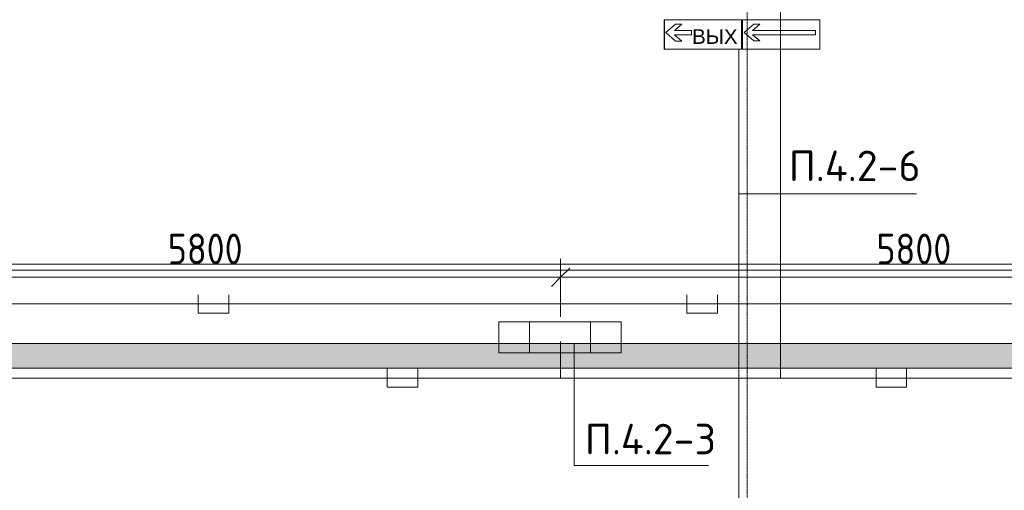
# Model space of a CAD drawing. Header units: millimetres. Extents: x -32229 to 288056, y -13689 to 125138.
# Tile 131 of 193: x 37482 to 45541, y 71500 to 75349. Entities that reach past the tile are written whole.
import ezdxf

# ---------------------------------------------------------------- set-up
doc = ezdxf.new("R2010")
doc.units = ezdxf.units.MM
doc.linetypes.add('ADSK_Линия сетки', pattern=[25, 20, -2.5, 0, -2.5])
for name, color, linetype, lineweight in [('A-ANNO-DIMS', 7, 'Continuous', 9), ('A-ANNO-DIMS-200', 7, 'Continuous', 9), ('A-ANNO-NOTE', 7, 'Continuous', 18), ('A-DETL-THIN', 7, 'Continuous', 9), ('A-FLOR', 7, 'Continuous', 18), ('G-ANNO-TEXT', 7, 'Continuous', 9), ('M-EQPM', 7, 'Continuous', 18), ('S-GRID', 7, 'Continuous', 9)]:
    doc.layers.add(name, color=color, linetype=linetype, lineweight=lineweight)
doc.layers.add('A-DETL', color=7, linetype='Continuous', lineweight=9, true_color=0x00a600)
doc.styles.add('Arial', font='arial.ttf', dxfattribs={"height": 120})
doc.styles.add('GOST Common_3', font='GOST_Common.ttf', dxfattribs={"width": 0.9, "height": 250})
doc.styles.add('ISOCPEUR', font='isocpeur.ttf', dxfattribs={"height": 250})
doc.dimstyles.new('ГОСТ_2_5_мм2', dxfattribs={"dimscale": 304.8, "dimtxt": 251.428749, "dimasz": 0.492126, "dimexe": 0.492126, "dimexo": 0.656168, "dimgap": 0.098425, "dimtad": 1, "dimdec": 0, "dimdsep": 46, "dimtxsty": 'GOST Common_3', "dimblk1": 'OBLIQUE', "dimblk2": 'OBLIQUE', "dimsah": 1, "dimcen": 0.09, "dimazin": 2, "dimtfac": 1, "dimtdec": 4, "dimtix": 1, "dimtmove": 0, "dimatfit": 3, "dimfxl": 1, "dimtvp": 1, "dimtolj": 1, "dimtzin": 0, "dimarcsym": 2})

# ---------------------------------------------------------------- blocks, each defined once
blk = doc.blocks.new('АР_Лоток - 200х100h_ЛВ1-7189176--02 ЭО')
at = {"layer": 'M-EQPM', "lineweight": 13, "true_color": 0xf3f3f3}
blk.add_hatch(color=7, dxfattribs=at).paths.add_polyline_path([(49700, -100), (52550, -100), (52550, 100), (30475, 100), (30475, 50), (30325, 50), (30325, 100), (0, 100), (0, -100), (47410.7, -100)])
blk = doc.blocks.new('Наметкина 10_РД_АР_П_rvt-1--02 ЭО')
at = {"layer": 'A-FLOR', "color": 253, "lineweight": 13, "true_color": 0xaaaaaa}
for p, q in [((80835.3, 73350), (35335.3, 73350)), ((35335.3, 73300), (80785.3, 73300)), ((35335.3, 72700), (57960.3, 72700)), ((79985.3, 72500), (27635.3, 72500))]:
    blk.add_line(p, q, dxfattribs=at)
at = {"layer": 'M-EQPM', "color": 253, "lineweight": 13, "true_color": 0xaaaaaa}
blk.add_blockref('АР_Лоток - 200х100h_ЛВ1-7189176--02 ЭО', (27635.3, 72600), dxfattribs=at)
blk = doc.blocks.new('DIMBLOCK70--02 ЭО')
at = {"layer": 'A-ANNO-DIMS-200'}
for p, q in [((36110.2, 73224.2), (36110.2, 73392.7)), ((41909.7, 72917.9), (41909.7, 73392.7)), ((36110.2, 73242.7), (36185.2, 73317.7)), ((41909.7, 73242.7), (41984.7, 73317.7)), ((36110.2, 73242.7), (36035.2, 73167.7)), ((36110.2, 73242.7), (41909.7, 73242.7)), ((36110.2, 73242.7), (36110.2, 73224.2)), ((41909.7, 73242.7), (41834.7, 73167.7)), ((41909.7, 73242.7), (41909.7, 72917.9))]:
    blk.add_line(p, q, dxfattribs=at)
at = {"layer": 'A-ANNO-DIMS-200', "color": 0, "insert": (38694.6, 73599.4), "char_height": 250, "width": 756.843, "attachment_point": 1, "line_spacing_factor": 1.022761, "style": 'GOST Common_3'}
blk.add_mtext('5800', dxfattribs=at)
blk = doc.blocks.new('_Oblique')
at = {"color": 0, "linetype": 'ByBlock', "lineweight": -2}
blk.add_line((-0.5, -0.5), (0.5, 0.5), dxfattribs=at)
blk = doc.blocks.new('DIMBLOCK71--02 ЭО')
at = {"layer": 'A-ANNO-DIMS-200'}
for p, q in [((41909.7, 72917.9), (41909.7, 73392.7)), ((47709.9, 73224.2), (47709.9, 73392.7)), ((41909.7, 73242.7), (41984.7, 73317.7)), ((47709.9, 73242.7), (47784.9, 73317.7)), ((41909.7, 73242.7), (41834.7, 73167.7)), ((41909.7, 73242.7), (47709.9, 73242.7)), ((41909.7, 73242.7), (41909.7, 72917.9)), ((47709.9, 73242.7), (47634.9, 73167.7)), ((47709.9, 73242.7), (47709.9, 73224.2))]:
    blk.add_line(p, q, dxfattribs=at)
at = {"layer": 'A-ANNO-DIMS-200', "color": 0, "insert": (44494.5, 73599.4), "char_height": 250, "width": 756.843, "attachment_point": 1, "line_spacing_factor": 1.022761, "style": 'GOST Common_3'}
blk.add_mtext('5800', dxfattribs=at)

msp = doc.modelspace()

# ---------------------------------------------------------------- linework, layer by layer
at = {"layer": 'A-ANNO-NOTE', "color": 1, "lineweight": 9, "true_color": 0xff0000}
for p, q in [((42758.3, 75348.3), (43390.5, 75348.3)), ((42758.3, 75108.3), (42758.3, 75348.3)), ((42758.8, 75108.3), (42758.8, 75347.9)), ((43389.9, 75347.9), (42758.8, 75347.9)), ((43389.9, 75347.9), (43389.9, 75108.3)), ((43390.5, 75348.3), (43390.5, 75108.3)), ((43398.3, 75348.7), (44030.5, 75348.7)), ((43398.3, 75108.7), (43398.3, 75348.7)), ((43398.8, 75108.7), (43398.8, 75348.3)), ((44029.9, 75348.3), (43398.8, 75348.3)), ((44029.9, 75348.3), (44029.9, 75108.7)), ((44030.5, 75348.7), (44030.5, 75108.7)), ((42772.1, 75243.7), (42850.7, 75312.5)), ((42900.4, 75312.5), (42840.8, 75261)), ((42850.7, 75312.5), (42900.4, 75312.5)), ((43412.1, 75244.1), (43490.7, 75312.9)), ((43540.4, 75312.9), (43480.8, 75261.4)), ((43490.7, 75312.9), (43540.4, 75312.9)), ((42850.7, 75174.9), (42772.1, 75243.7)), ((42840.8, 75261), (42980.8, 75261)), ((42980.8, 75226.4), (42840.8, 75226.4)), ((42840.8, 75226.4), (42900.4, 75174.9)), ((42980.8, 75261), (42980.8, 75226.4)), ((43490.7, 75175.3), (43412.1, 75244.1)), ((43480.8, 75261.4), (43996.1, 75261.4)), ((43996.1, 75226.8), (43480.8, 75226.8)), ((43480.8, 75226.8), (43540.4, 75175.3)), ((43996.1, 75261.4), (43996.1, 75226.8)), ((43390.5, 75108.3), (42758.3, 75108.3)), ((43389.9, 75108.3), (42758.8, 75108.3)), ((42900.4, 75174.9), (42850.7, 75174.9)), ((44030.5, 75108.7), (43398.3, 75108.7)), ((44029.9, 75108.7), (43398.8, 75108.7)), ((43540.4, 75175.3), (43490.7, 75175.3)), ((41404.2, 72878.3), (42404.2, 72878.3)), ((41404.2, 72625.6), (41404.2, 72878.3)), ((41654.2, 72625.6), (41654.2, 72878.3)), ((42154.2, 72878.3), (42154.2, 72625.6)), ((42404.2, 72878.3), (42404.2, 72625.6)), ((42404.2, 72625.6), (41404.2, 72625.6))]:
    msp.add_line(p, q, dxfattribs=at)
at = {"layer": 'A-DETL', "color": 1, "true_color": 0xff0000}
for p, q in [((43709.4, 81715.1), (43709.4, 72417.9)), ((43368.1, 75106), (43368.1, 69586)), ((41909.7, 72717.9), (41909.7, 72417.9)), ((40490.9, 72492.9), (40490.9, 72342.9)), ((40740.9, 72342.9), (40740.9, 72492.9)), ((44490.9, 72492.9), (44490.9, 72342.9)), ((44740.9, 72342.9), (44740.9, 72492.9)), ((79526.8, 72417.9), (8198.2, 72417.9)), ((40490.9, 72342.9), (40740.9, 72342.9)), ((44490.9, 72342.9), (44740.9, 72342.9))]:
    msp.add_line(p, q, dxfattribs=at)
at = {"layer": 'A-DETL', "color": 5, "true_color": 0x0000ff}
for p, q in [((38943.7, 73099.2), (38943.7, 72949.2)), ((39193.7, 72949.2), (39193.7, 73099.2)), ((42943.7, 73099.2), (42943.7, 72949.2)), ((43193.7, 72949.2), (43193.7, 73099.2)), ((80130.1, 73024.2), (7683.2, 73024.2)), ((38943.7, 72949.2), (39193.7, 72949.2)), ((42943.7, 72949.2), (43193.7, 72949.2))]:
    msp.add_line(p, q, dxfattribs=at)
at = {"layer": 'A-DETL-THIN'}
for p, q in [((43368.1, 73924.1), (44821.8, 73924.1)), ((42020.1, 72703.8), (42020.1, 71703.8)), ((42020.1, 71703.8), (43120.1, 71703.8))]:
    msp.add_line(p, q, dxfattribs=at)
at = {"layer": 'S-GRID', "color": 253, "linetype": 'ADSK_Линия сетки', "true_color": 0xaaaaaa}
msp.add_line((43435.3, -12088.9), (43435.3, 125138.4), dxfattribs=at)

# ---------------------------------------------------------------- block references
at = {"lineweight": 5}
msp.add_blockref('Наметкина 10_РД_АР_П_rvt-1--02 ЭО', (0, 0), dxfattribs=at)

# ---------------------------------------------------------------- texts
at = {"layer": 'A-ANNO-NOTE', "color": 1, "lineweight": 9, "true_color": 0xff0000, "insert": (43171.9, 75211.7), "char_height": 120, "width": 370, "attachment_point": 5, "line_spacing_factor": 0.936439, "style": 'Arial'}
msp.add_mtext('\\pt20.0004,39.9996,60,80.0004,99.9996,120,140.0004,159.9996,180,200.0004,219.9996,240,260.0004,279.9996,300,320.0004,339.9996,360,380.0004,399.9996,420,440.0004,459.9996,480,500.0004,519.9996,540,560.0004,579.9996,600,620.0004,639.9996;ВЫХ', dxfattribs=at)
at = {"layer": 'G-ANNO-TEXT', "char_height": 250, "width": 1096.86, "attachment_point": 1, "line_spacing_factor": 1.139951, "style": 'ISOCPEUR'}
for s, insert in [('\\pt600,1200,1800,2400,3000,3600,4200,4800,5400,6000,6600,7200,7800,8400,9000,9600,10200,10800,11400,12000,12600,13200,13800,14400,15000,15600,16200,16800,17400,18000,18600,19200;П.4.2-6', (43776.6, 74278.7)), ('\\pt600,1200,1800,2400,3000,3600,4200,4800,5400,6000,6600,7200,7800,8400,9000,9600,10200,10800,11400,12000,12600,13200,13800,14400,15000,15600,16200,16800,17400,18000,18600,19200;П.4.2-3', (42107.7, 72044.2))]:
    msp.add_mtext(s, dxfattribs=dict(at, insert=insert))

# ---------------------------------------------------------------- dimensions: what is measured, and where the dimension line sits
at = {"layer": 'A-ANNO-DIMS'}
for base, p1, p2, override, picture, middle in [((41909.739, 73242.7301), (36110.1555, 73024.2126), (41909.739, 72717.9236), {"dimpost": '<>', "dimfxl": 5807.665788}, 'DIMBLOCK70--02 ЭО', (39009.9472, 73397.7301)), ((47709.9, 73242.7), (41909.7, 72717.9), (47709.9, 73024.2), {"dimpost": '<>', "dimfxl": 5808.243169}, 'DIMBLOCK71--02 ЭО', (44809.8, 73397.7))]:
    dim = msp.add_linear_dim(base=base, p1=p1, p2=p2, dimstyle='ГОСТ_2_5_мм2', override=override, dxfattribs=at)
    dim.commit()
    dim.dimension.update_dxf_attribs({"geometry": picture, "text_midpoint": middle})

doc.saveas('drawing.dxf')
